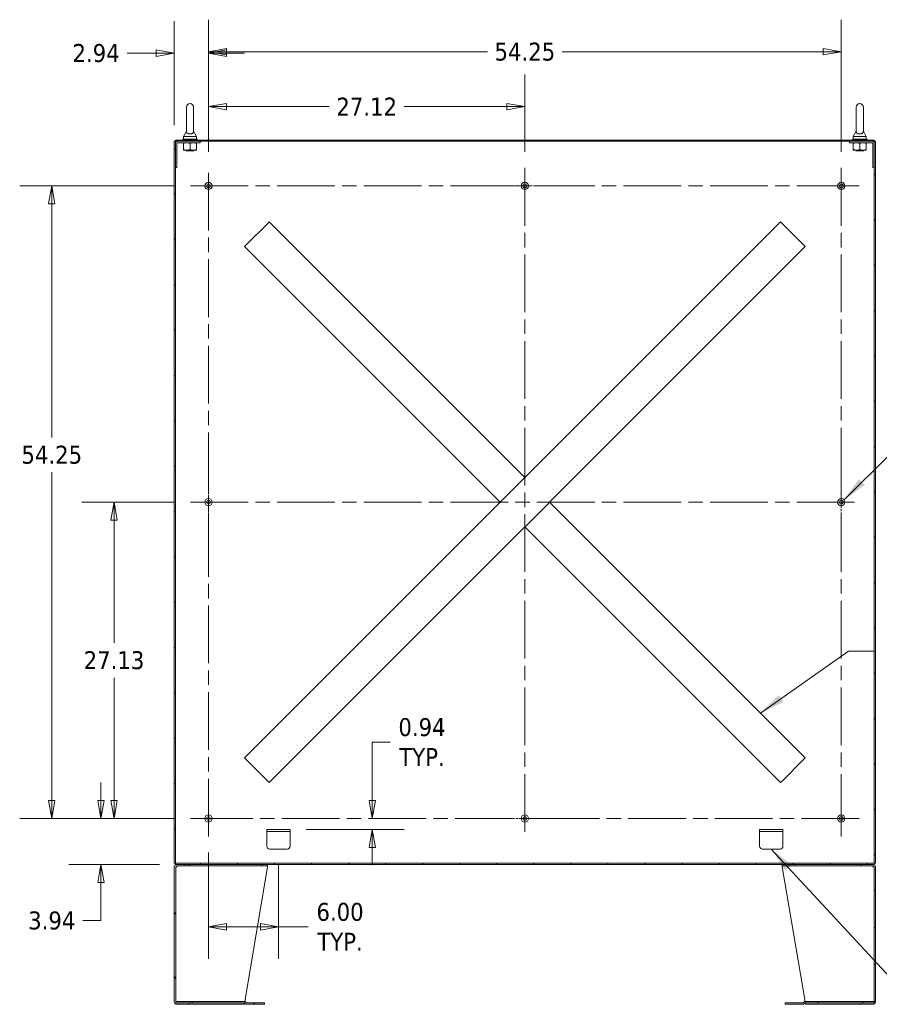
# Model space of a CAD drawing. Header units: inches. Extents: x 11 to 361, y 7 to 222.
# Tile 153 of 174: x 228 to 302, y 102 to 186. Entities that reach past the tile are written whole.
import ezdxf

# ---------------------------------------------------------------- set-up
doc = ezdxf.new("R2010")
doc.units = ezdxf.units.IN
doc.header["$LTSCALE"] = 22
doc.header["$MEASUREMENT"] = 0
doc.linetypes.add('CHAIN', pattern=[0.7087, 0.4724, -0.0591, 0.1181, -0.0591])
doc.layers.get('0').update_dxf_attribs({"lineweight": 0})
for name, color, linetype, lineweight in [('Center Mark (ANSI)', 7, 'Continuous', 5), ('Centerline (ANSI)', 7, 'Continuous', 5), ('Dimension (ANSI)', 7, 'Continuous', 5), ('Hatch (ANSI)', 7, 'Continuous', 5), ('Symbol (ANSI)', 7, 'Continuous', 5), ('Visible (ANSI)', 7, 'Continuous', 5)]:
    doc.layers.add(name, color=color, linetype=linetype, lineweight=lineweight)
doc.styles.add('ROMANS', font='tahoma.ttf')
doc.dimstyles.new('Default (ANSI)', dxfattribs={"dimscale": 22, "dimtxt": 0.07, "dimasz": 0.07, "dimexe": 0.125, "dimexo": 0.0625, "dimgap": 0.031496, "dimtad": 0, "dimtih": 1, "dimtoh": 1, "dimrnd": 1e-08, "dimzin": 0, "dimdsep": 46, "dimtxsty": 'ROMANS', "dimblk": 'Filled-1', "dimcen": 0.09, "dimdle": 0.393701, "dimclrd": 256, "dimclre": 256, "dimclrt": 256, "dimadec": 0, "dimazin": 0, "dimtfac": 0.928571, "dimtofl": 0, "dimtmove": 0, "dimatfit": 3, "dimfxl": 1, "dimtolj": 1, "dimtzin": 0, "dimlwd": -1, "dimlwe": -1, "dimarcsym": 0})
doc.dimstyles.new('Default (ANSI)$7', dxfattribs={"dimscale": 22, "dimtxt": 0.07, "dimasz": 0.098425, "dimexe": 0.125, "dimexo": 0.0625, "dimgap": 0.031496, "dimtad": 0, "dimtih": 1, "dimtoh": 1, "dimrnd": 1e-08, "dimzin": 0, "dimdsep": 46, "dimtxsty": 'ROMANS', "dimblk": 'Filled-1', "dimcen": 0.09, "dimdle": 0.393701, "dimclrd": 256, "dimclre": 256, "dimclrt": 256, "dimadec": 0, "dimazin": 0, "dimtfac": 0.928571, "dimtofl": 0, "dimtmove": 0, "dimatfit": 3, "dimfxl": 1, "dimtolj": 1, "dimtzin": 0, "dimlwd": -1, "dimlwe": -1, "dimarcsym": 0})

# ---------------------------------------------------------------- blocks, each defined once
blk = doc.blocks.new('Filled-1')
at = {"color": 0}
for p, q in [((0, 0), (-1, 0.179)), ((-1, 0.179), (-1, -0.179)), ((-1, 0), (0, 0)), ((-1, -0.179), (0, 0))]:
    blk.add_line(p, q, dxfattribs=at)
at = {"color": 0, "flags": 128}
blk.add_lwpolyline([(-1, -0.179), (0, 0), (-1, 0.179), (-1, -0.179)], dxfattribs=at)
at = {"color": 0}
blk.add_solid([(-1, -0.179), (0, 0), (-1, 0.179), (-1, -0.179)], dxfattribs=at)
blk = doc.blocks.new('*D27')
at = {"layer": 'Defpoints', "color": 0, "transparency": 16777216}
for p in [(236.241, 145.036), (242.8, 145.036), (242.8, 117.911)]:
    blk.add_point(p, dxfattribs=at)
at = {"layer": 'Dimension (ANSI)', "transparency": 16777216}
for p, q in [((241.425, 145.036), (233.491, 145.036)), ((236.241, 143.496), (236.241, 132.969)), ((236.241, 119.451), (236.241, 129.979)), ((241.425, 117.911), (233.491, 117.911))]:
    blk.add_line(p, q, dxfattribs=at)
at = {"layer": 'Dimension (ANSI)', "transparency": 16777216, "xscale": 1.54000000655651, "yscale": 1.54000000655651, "zscale": 1.54000000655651}
for p, rotation in [((236.241, 145.036), 90), ((236.241, 117.911), 270)]:
    blk.add_blockref('Filled-1', p, dxfattribs=dict(at, rotation=rotation))
at = {"layer": 'Dimension (ANSI)', "transparency": 16777216, "insert": (236.241, 131.474), "char_height": 1.54, "attachment_point": 5, "style": 'ROMANS'}
blk.add_mtext('\\A1;27.13', dxfattribs=at)
blk = doc.blocks.new('*D28')
at = {"layer": 'Defpoints', "color": 0, "transparency": 16777216}
for p in [(230.905, 172.161), (242.8, 172.161), (242.8, 117.911)]:
    blk.add_point(p, dxfattribs=at)
at = {"layer": 'Dimension (ANSI)', "transparency": 16777216}
for p, q in [((241.425, 172.161), (228.155, 172.161)), ((230.905, 170.621), (230.905, 150.592)), ((230.905, 119.451), (230.905, 147.603)), ((241.425, 117.911), (228.155, 117.911))]:
    blk.add_line(p, q, dxfattribs=at)
at = {"layer": 'Dimension (ANSI)', "transparency": 16777216, "xscale": 1.54000000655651, "yscale": 1.54000000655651, "zscale": 1.54000000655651}
for p, rotation in [((230.905, 172.161), 90), ((230.905, 117.911), 270)]:
    blk.add_blockref('Filled-1', p, dxfattribs=dict(at, rotation=rotation))
at = {"layer": 'Dimension (ANSI)', "transparency": 16777216, "insert": (230.905, 149.098), "char_height": 1.54, "attachment_point": 5, "style": 'ROMANS'}
blk.add_mtext('\\A1;54.25', dxfattribs=at)
blk = doc.blocks.new('*D29')
at = {"layer": 'Defpoints', "color": 0, "transparency": 16777216}
for p in [(235.116, 117.911), (242.8, 117.911), (241.507, 113.974)]:
    blk.add_point(p, dxfattribs=at)
at = {"layer": 'Dimension (ANSI)', "transparency": 16777216}
for p, q in [((235.116, 119.451), (235.116, 120.991)), ((241.425, 117.911), (232.366, 117.911)), ((240.132, 113.974), (232.366, 113.974)), ((235.116, 112.434), (235.116, 109.151)), ((235.116, 109.151), (233.576, 109.151))]:
    blk.add_line(p, q, dxfattribs=at)
at = {"layer": 'Dimension (ANSI)', "transparency": 16777216, "xscale": 1.54000000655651, "yscale": 1.54000000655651, "zscale": 1.54000000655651}
for p, rotation in [((235.116, 117.911), 270), ((235.116, 113.974), 90)]:
    blk.add_blockref('Filled-1', p, dxfattribs=dict(at, rotation=rotation))
at = {"layer": 'Dimension (ANSI)', "transparency": 16777216, "insert": (230.905, 109.151), "char_height": 1.54, "attachment_point": 5, "style": 'ROMANS'}
blk.add_mtext('\\A1;3.94', dxfattribs=at)
blk = doc.blocks.new('*D30')
at = {"layer": 'Defpoints', "color": 0, "transparency": 16777216}
for p in [(244.34, 116.371), (250.34, 115.286), (244.34, 108.622)]:
    blk.add_point(p, dxfattribs=at)
at = {"layer": 'Dimension (ANSI)', "transparency": 16777216}
for p, q in [((244.34, 114.996), (244.34, 105.872)), ((250.34, 113.911), (250.34, 105.872)), ((245.88, 108.622), (248.8, 108.622)), ((250.34, 108.622), (252.892, 108.622))]:
    blk.add_line(p, q, dxfattribs=at)
at = {"layer": 'Dimension (ANSI)', "transparency": 16777216, "xscale": 1.54000000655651, "yscale": 1.54000000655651, "zscale": 1.54000000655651, "rotation": 180}
blk.add_blockref('Filled-1', (244.34, 108.622), dxfattribs=at)
at = {"layer": 'Dimension (ANSI)', "transparency": 16777216, "xscale": 1.54000000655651, "yscale": 1.54000000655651, "zscale": 1.54000000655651}
blk.add_blockref('Filled-1', (250.34, 108.622), dxfattribs=at)
at = {"layer": 'Dimension (ANSI)', "transparency": 16777216, "insert": (255.619, 108.622), "char_height": 1.54, "attachment_point": 5, "style": 'ROMANS'}
blk.add_mtext('\\A1;\\fTahoma|b0|i0;\\H1.5400;6.00\\P\\fTahoma|b0|i0;\\H1.5400;TYP.', dxfattribs=at)
blk = doc.blocks.new('*D31')
at = {"layer": 'Defpoints', "color": 0, "transparency": 16777216}
for p in [(262.646, 117.911), (251.34, 116.974), (258.379, 116.974)]:
    blk.add_point(p, dxfattribs=at)
at = {"layer": 'Dimension (ANSI)', "transparency": 16777216}
for p, q in [((258.379, 119.451), (258.379, 124.465)), ((258.379, 124.465), (259.919, 124.465)), ((252.715, 116.974), (261.129, 116.974)), ((258.379, 115.434), (258.379, 113.894))]:
    blk.add_line(p, q, dxfattribs=at)
at = {"layer": 'Dimension (ANSI)', "transparency": 16777216, "xscale": 1.54000000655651, "yscale": 1.54000000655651, "zscale": 1.54000000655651}
for p, rotation in [((258.379, 117.911), 270), ((258.379, 116.974), 90)]:
    blk.add_blockref('Filled-1', p, dxfattribs=dict(at, rotation=rotation))
at = {"layer": 'Dimension (ANSI)', "transparency": 16777216, "insert": (262.646, 124.465), "char_height": 1.54, "attachment_point": 5, "style": 'ROMANS'}
blk.add_mtext('\\A1;\\fTahoma|b0|i0;\\H1.5400;0.94\\P\\fTahoma|b0|i0;\\H1.5400;TYP.', dxfattribs=at)
blk = doc.blocks.new('*D32')
at = {"layer": 'Defpoints', "color": 0, "transparency": 16777216}
for p in [(271.465, 178.965), (244.34, 173.701), (271.465, 173.701)]:
    blk.add_point(p, dxfattribs=at)
at = {"layer": 'Dimension (ANSI)', "transparency": 16777216}
for p, q in [((244.34, 175.076), (244.34, 181.715)), ((271.465, 175.076), (271.465, 181.715)), ((245.88, 178.965), (254.679, 178.965)), ((269.925, 178.965), (261.126, 178.965))]:
    blk.add_line(p, q, dxfattribs=at)
at = {"layer": 'Dimension (ANSI)', "transparency": 16777216, "xscale": 1.54000000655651, "yscale": 1.54000000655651, "zscale": 1.54000000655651, "rotation": 180}
blk.add_blockref('Filled-1', (244.34, 178.965), dxfattribs=at)
at = {"layer": 'Dimension (ANSI)', "transparency": 16777216, "xscale": 1.54000000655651, "yscale": 1.54000000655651, "zscale": 1.54000000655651}
blk.add_blockref('Filled-1', (271.465, 178.965), dxfattribs=at)
at = {"layer": 'Dimension (ANSI)', "transparency": 16777216, "insert": (257.903, 178.965), "char_height": 1.54, "attachment_point": 5, "style": 'ROMANS'}
blk.add_mtext('\\A1;27.12', dxfattribs=at)
blk = doc.blocks.new('*D33')
at = {"layer": 'Defpoints', "color": 0, "transparency": 16777216}
for p in [(298.59, 183.671), (244.34, 173.701), (298.59, 173.701)]:
    blk.add_point(p, dxfattribs=at)
at = {"layer": 'Dimension (ANSI)', "transparency": 16777216}
for p, q in [((244.34, 175.076), (244.34, 186.421)), ((298.59, 175.076), (298.59, 186.421)), ((245.88, 183.671), (268.258, 183.671)), ((297.05, 183.671), (274.672, 183.671))]:
    blk.add_line(p, q, dxfattribs=at)
at = {"layer": 'Dimension (ANSI)', "transparency": 16777216, "xscale": 1.54000000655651, "yscale": 1.54000000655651, "zscale": 1.54000000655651, "rotation": 180}
blk.add_blockref('Filled-1', (244.34, 183.671), dxfattribs=at)
at = {"layer": 'Dimension (ANSI)', "transparency": 16777216, "xscale": 1.54000000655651, "yscale": 1.54000000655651, "zscale": 1.54000000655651}
blk.add_blockref('Filled-1', (298.59, 183.671), dxfattribs=at)
at = {"layer": 'Dimension (ANSI)', "transparency": 16777216, "insert": (271.465, 183.671), "char_height": 1.54, "attachment_point": 5, "style": 'ROMANS'}
blk.add_mtext('\\A1;54.25', dxfattribs=at)
blk = doc.blocks.new('*D34')
at = {"layer": 'Defpoints', "color": 0, "transparency": 16777216}
for p in [(244.34, 183.546), (241.403, 175.995), (244.34, 173.701)]:
    blk.add_point(p, dxfattribs=at)
at = {"layer": 'Dimension (ANSI)', "transparency": 16777216}
for p, q in [((241.403, 177.37), (241.403, 186.296)), ((244.34, 175.076), (244.34, 186.296)), ((239.863, 183.546), (237.368, 183.546)), ((245.88, 183.546), (247.42, 183.546))]:
    blk.add_line(p, q, dxfattribs=at)
at = {"layer": 'Dimension (ANSI)', "transparency": 16777216, "xscale": 1.54000000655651, "yscale": 1.54000000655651, "zscale": 1.54000000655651}
blk.add_blockref('Filled-1', (241.403, 183.546), dxfattribs=at)
at = {"layer": 'Dimension (ANSI)', "transparency": 16777216, "xscale": 1.54000000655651, "yscale": 1.54000000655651, "zscale": 1.54000000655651, "rotation": 180}
blk.add_blockref('Filled-1', (244.34, 183.546), dxfattribs=at)
at = {"layer": 'Dimension (ANSI)', "transparency": 16777216, "insert": (234.703, 183.546), "char_height": 1.54, "attachment_point": 5, "style": 'ROMANS'}
blk.add_mtext('\\A1;2.94', dxfattribs=at)

msp = doc.modelspace()

# ---------------------------------------------------------------- hatches: boundary and pattern name
at = {"layer": 'Hatch (ANSI)'}
h = msp.add_hatch(dxfattribs=at)
h.set_pattern_fill('ANSI31', color=256, scale=22, style=0)
h.paths.add_polyline_path([(301.42359, 175.99485), (301.42359, 175.8386), (301.42359, 173.74485), (301.42359, 114.07785), (301.52759, 114.07785), (301.52759, 175.99485)])
h.paths.add_polyline_path([(241.50659, 114.07785), (241.50659, 173.74485), (241.50659, 175.8386), (241.50659, 175.99485), (241.40259, 175.99485), (241.40259, 114.07785)])
h = msp.add_hatch(dxfattribs=at)
h.set_pattern_fill('ANSI31', color=256, scale=22, angle=90, style=0)
h.paths.add_polyline_path([(241.50659, 176.09885), (241.50659, 175.99485), (241.66284, 175.99485), (243.63159, 175.99485), (299.29859, 175.99485), (301.26734, 175.99485), (301.42359, 175.99485), (301.42359, 176.09885)])
h = msp.add_hatch(dxfattribs=at)
h.set_pattern_fill('ANSI31', color=256, scale=22, angle=15, style=0)
h.paths.add_polyline_path([(301.42359, 113.97385), (301.42359, 114.07785), (241.50659, 114.07785), (241.50659, 113.97385), (241.62134, 113.97385), (242.65259, 113.97385), (300.27759, 113.97385), (301.30884, 113.97385)])
h = msp.add_hatch(dxfattribs=at)
h.set_pattern_fill('ANSI31', color=256, scale=22, angle=75, style=0)
edge = h.paths.add_edge_path()
edge.add_line((241.62134, 113.84885), (242.65259, 113.84885))
edge.add_line((242.65259, 113.84885), (242.65259, 113.97385))
edge.add_line((242.65259, 113.97385), (241.62134, 113.97385))
edge.add_ellipse((241.62134, 113.7551), major_axis=(0, 0.21875), ratio=1, start_angle=0, end_angle=90)
edge.add_line((241.40259, 113.7551), (241.40259, 102.1926))
edge.add_ellipse((241.62134, 102.1926), major_axis=(-0.21875, 0), ratio=1, start_angle=0, end_angle=90)
edge.add_line((241.62134, 101.97385), (242.65259, 101.97385))
edge.add_line((242.65259, 101.97385), (242.65259, 102.09885))
edge.add_line((242.65259, 102.09885), (241.62134, 102.09885))
edge.add_ellipse((241.62134, 102.1926), major_axis=(0, -0.09375), ratio=1, start_angle=270, end_angle=360, ccw=False)
edge.add_line((241.52759, 102.1926), (241.52759, 102.22385))
edge.add_line((241.52759, 102.22385), (241.52759, 113.7551))
edge.add_ellipse((241.62134, 113.7551), major_axis=(-0.09375, 0), ratio=1, start_angle=270, end_angle=360, ccw=False)
h = msp.add_hatch(dxfattribs=at)
h.set_pattern_fill('ANSI31', color=256, scale=22, angle=105.0002, style=0)
edge = h.paths.add_edge_path()
edge.add_line((300.27759, 113.84885), (301.30884, 113.84885))
edge.add_ellipse((301.30884, 113.7551), major_axis=(0, 0.09375), ratio=1, start_angle=270, end_angle=360, ccw=False)
edge.add_line((301.40259, 113.7551), (301.40259, 102.22385))
edge.add_line((301.40259, 102.22385), (301.40259, 102.1926))
edge.add_ellipse((301.30884, 102.1926), major_axis=(0.09375, 0), ratio=1, start_angle=270, end_angle=360, ccw=False)
edge.add_line((301.30884, 102.09885), (300.27759, 102.09885))
edge.add_line((300.27759, 102.09885), (300.27759, 101.97385))
edge.add_line((300.27759, 101.97385), (301.30884, 101.97385))
edge.add_ellipse((301.30884, 102.1926), major_axis=(0, -0.21875), ratio=1, start_angle=0, end_angle=90)
edge.add_line((301.52759, 102.1926), (301.52759, 113.7551))
edge.add_ellipse((301.30884, 113.7551), major_axis=(0.21875, 0), ratio=1, start_angle=0, end_angle=90)
edge.add_line((301.30884, 113.97385), (300.27759, 113.97385))
edge.add_line((300.27759, 113.97385), (300.27759, 113.84885))
h = msp.add_hatch(dxfattribs=at)
h.set_pattern_fill('ANSI31', color=256, scale=22, angle=-15, style=0)
edge = h.paths.add_edge_path()
edge.add_line((241.5275, 102.22385), (241.5275, 102.09885))
edge.add_line((241.5275, 102.09885), (241.62134, 102.09885))
edge.add_line((241.62134, 102.09885), (242.65259, 102.09885))
edge.add_line((242.65259, 102.09885), (247.39839, 102.09885))
edge.add_ellipse((247.39839, 102.0051), major_axis=(0, 0.09375), ratio=1, start_angle=315, end_angle=360, ccw=False)
edge.add_line((247.46468, 102.07139), (247.49802, 102.03805))
edge.add_ellipse((247.6527, 102.19273), major_axis=(-0.15468, -0.15468), ratio=1, start_angle=0, end_angle=45)
edge.add_line((247.6527, 101.97398), (249.15259, 101.97398))
edge.add_line((249.15259, 101.97398), (249.15259, 102.09898))
edge.add_line((249.15259, 102.09898), (247.6527, 102.09898))
edge.add_ellipse((247.6527, 102.19273), major_axis=(0, -0.09375), ratio=1, start_angle=315, end_angle=360, ccw=False)
edge.add_line((247.58641, 102.12644), (247.55307, 102.15978))
edge.add_ellipse((247.39839, 102.0051), major_axis=(0.15468, 0.15468), ratio=1, start_angle=0, end_angle=45)
edge.add_line((247.39839, 102.22385), (241.52759, 102.22385))
edge.add_line((241.52759, 102.22385), (241.5275, 102.22385))
h = msp.add_hatch(dxfattribs=at)
h.set_pattern_fill('ANSI31', color=256, scale=22, style=0)
edge = h.paths.add_edge_path()
edge.add_line((301.40269, 102.09885), (301.40269, 102.22385))
edge.add_line((301.40269, 102.22385), (301.40259, 102.22385))
edge.add_line((301.40259, 102.22385), (295.5318, 102.22385))
edge.add_ellipse((295.5318, 102.0051), major_axis=(0, 0.21875), ratio=1, start_angle=0, end_angle=45)
edge.add_line((295.37712, 102.15978), (295.34378, 102.12644))
edge.add_ellipse((295.27748, 102.19273), major_axis=(0.06629, -0.06629), ratio=1, start_angle=315, end_angle=360, ccw=False)
edge.add_line((295.27748, 102.09898), (293.77759, 102.09898))
edge.add_line((293.77759, 102.09898), (293.77759, 101.97398))
edge.add_line((293.77759, 101.97398), (295.27748, 101.97398))
edge.add_ellipse((295.27748, 102.19273), major_axis=(0, -0.21875), ratio=1, start_angle=0, end_angle=45)
edge.add_line((295.43216, 102.03805), (295.46551, 102.07139))
edge.add_ellipse((295.5318, 102.0051), major_axis=(-0.06629, 0.06629), ratio=1, start_angle=315, end_angle=360, ccw=False)
edge.add_line((295.5318, 102.09885), (300.27759, 102.09885))
edge.add_line((300.27759, 102.09885), (301.30884, 102.09885))
edge.add_line((301.30884, 102.09885), (301.40269, 102.09885))

# ---------------------------------------------------------------- linework, layer by layer
at = {"layer": 'Center Mark (ANSI)', "linetype": 'CHAIN', "ltscale": 0.077674}
for p, q in [((242.80009, 172.16135), (245.88009, 172.16135)), ((273.00509, 172.16135), (269.92509, 172.16135)), ((300.13009, 172.16135), (297.05009, 172.16135)), ((244.34009, 146.57635), (244.34009, 143.49635)), ((298.59009, 146.57635), (298.59009, 143.49635)), ((298.59009, 116.37135), (298.59009, 119.45135)), ((242.80009, 117.91135), (245.88009, 117.91135)), ((273.00509, 117.91135), (269.92509, 117.91135))]:
    msp.add_line(p, q, dxfattribs=at)
at = {"layer": 'Centerline (ANSI)', "linetype": 'CHAIN', "ltscale": 0.476224}
for p, q in [((244.34009, 116.37135), (244.34009, 173.70135)), ((271.46509, 173.70135), (271.46509, 116.37135)), ((298.59009, 173.70135), (298.59009, 116.37135)), ((242.80009, 172.16135), (300.13009, 172.16135)), ((242.80009, 145.03635), (300.13009, 145.03635)), ((300.13009, 117.91135), (242.80009, 117.91135))]:
    msp.add_line(p, q, dxfattribs=at)
at = {"layer": 'Visible (ANSI)'}
for p, q in [((242.44659, 178.91135), (242.44659, 176.85135)), ((243.06659, 176.85135), (243.06659, 178.91135)), ((299.86359, 178.91135), (299.86359, 176.85135)), ((300.48359, 176.85135), (300.48359, 178.91135)), ((242.44659, 176.85135), (242.19659, 176.41135)), ((243.06659, 176.85135), (243.31659, 176.41135)), ((299.86359, 176.85135), (299.61359, 176.41135)), ((300.48359, 176.85135), (300.73359, 176.41135)), ((241.50659, 175.99485), (241.40259, 175.99485)), ((241.40259, 175.99485), (241.40259, 114.07785)), ((241.50659, 176.09885), (241.50659, 175.99485)), ((301.42359, 176.09885), (241.50659, 176.09885)), ((241.50659, 114.07785), (241.50659, 175.99485)), ((241.50659, 175.99485), (301.42359, 175.99485)), ((241.50659, 175.8386), (241.50659, 173.74485)), ((241.63159, 173.74485), (241.63159, 175.8386)), ((243.63159, 175.99485), (241.66284, 175.99485)), ((241.66284, 175.86985), (243.63159, 175.86985)), ((242.13159, 176.16135), (243.38159, 176.16135)), ((242.13159, 176.09885), (242.13159, 176.16135)), ((242.19409, 175.27909), (242.19409, 175.81961)), ((242.19659, 176.41135), (243.31659, 176.41135)), ((242.19659, 176.41135), (242.19659, 176.16135)), ((242.75659, 175.27909), (242.75659, 175.81961)), ((243.31659, 176.41135), (243.31659, 176.16135)), ((243.31909, 175.27909), (243.31909, 175.81961)), ((243.38159, 176.09885), (243.38159, 176.16135)), ((243.63159, 175.86985), (243.63159, 175.99485)), ((301.26734, 175.99485), (299.29859, 175.99485)), ((299.29859, 175.99485), (299.29859, 175.86985)), ((299.29859, 175.86985), (301.26734, 175.86985)), ((299.54859, 176.16135), (300.79859, 176.16135)), ((299.54859, 176.09885), (299.54859, 176.16135)), ((299.61109, 175.27909), (299.61109, 175.81961)), ((299.61359, 176.41135), (300.73359, 176.41135)), ((299.61359, 176.41135), (299.61359, 176.16135)), ((300.17359, 175.27909), (300.17359, 175.81961)), ((300.73359, 176.41135), (300.73359, 176.16135)), ((300.73609, 175.27909), (300.73609, 175.81961)), ((300.79859, 176.09885), (300.79859, 176.16135)), ((301.29859, 175.8386), (301.29859, 173.74485)), ((301.42359, 175.99485), (301.42359, 176.09885)), ((301.42359, 175.99485), (301.42359, 114.07785)), ((301.52759, 175.99485), (301.42359, 175.99485)), ((301.42359, 173.74485), (301.42359, 175.8386)), ((301.52759, 114.07785), (301.52759, 175.99485)), ((242.19409, 175.22885), (242.47534, 175.22885)), ((242.44162, 175.20385), (242.3936, 175.22885)), ((242.44162, 175.17885), (242.40801, 175.16135)), ((243.10518, 175.16135), (242.40801, 175.16135)), ((242.47534, 175.22885), (243.03784, 175.22885)), ((243.03784, 175.22885), (243.31909, 175.22885)), ((243.07156, 175.20385), (243.11959, 175.22885)), ((243.07156, 175.17885), (243.10518, 175.16135)), ((299.61109, 175.22885), (299.89234, 175.22885)), ((299.85862, 175.20385), (299.8106, 175.22885)), ((299.85862, 175.17885), (299.82501, 175.16135)), ((300.52218, 175.16135), (299.82501, 175.16135)), ((299.89234, 175.22885), (300.45484, 175.22885)), ((300.45484, 175.22885), (300.73609, 175.22885)), ((300.48856, 175.20385), (300.53659, 175.22885)), ((300.48856, 175.17885), (300.52218, 175.16135)), ((241.50659, 173.74485), (241.63159, 173.74485)), ((301.29859, 173.74485), (301.42359, 173.74485)), ((247.57814, 167.11134), (249.3901, 168.9233)), ((249.54478, 169.07798), (249.3901, 168.9233)), ((249.54478, 169.07798), (271.46509, 147.15767)), ((271.46509, 147.15767), (293.3854, 169.07798)), ((293.54008, 168.9233), (293.3854, 169.07798)), ((293.54008, 168.9233), (295.35204, 167.11134)), ((247.57814, 167.11134), (247.42346, 166.95666)), ((269.34377, 145.03635), (247.42346, 166.95666)), ((295.50672, 166.95666), (273.58641, 145.03635)), ((295.50672, 166.95666), (295.35204, 167.11134)), ((271.31041, 147.00299), (269.49845, 145.19103)), ((271.31041, 147.00299), (271.46509, 147.15767)), ((247.42346, 123.11604), (269.34377, 145.03635)), ((269.34377, 145.03635), (269.49845, 145.19103)), ((271.61977, 143.06971), (273.43173, 144.88167)), ((273.58641, 145.03635), (273.43173, 144.88167)), ((273.58641, 145.03635), (295.50672, 123.11604)), ((271.46509, 142.91503), (249.54478, 120.99472)), ((271.61977, 143.06971), (271.46509, 142.91503)), ((293.3854, 120.99472), (271.46509, 142.91503)), ((247.42346, 123.11604), (247.57814, 122.96136)), ((249.3901, 121.1494), (247.57814, 122.96136)), ((295.35204, 122.96136), (293.54008, 121.1494)), ((295.35204, 122.96136), (295.50672, 123.11604)), ((249.3901, 121.1494), (249.54478, 120.99472)), ((293.3854, 120.99472), (293.54008, 121.1494)), ((249.34009, 116.97385), (249.34009, 116.78635)), ((249.34009, 116.97385), (249.59009, 116.97385)), ((249.59009, 116.78635), (249.34009, 116.78635)), ((249.34009, 116.72385), (249.34009, 116.78635)), ((249.34009, 115.53635), (249.34009, 116.72385)), ((251.09009, 116.97385), (249.59009, 116.97385)), ((251.09009, 116.78635), (249.59009, 116.78635)), ((251.09009, 116.97385), (251.34009, 116.97385)), ((251.34009, 116.78635), (251.09009, 116.78635)), ((251.34009, 116.78635), (251.34009, 116.97385)), ((251.34009, 116.72385), (251.34009, 116.78635)), ((251.34009, 116.72385), (251.34009, 115.53635)), ((291.59009, 116.97385), (291.59009, 116.78635)), ((291.59009, 116.97385), (291.84009, 116.97385)), ((291.84009, 116.78635), (291.59009, 116.78635)), ((291.59009, 116.72385), (291.59009, 116.78635)), ((291.59009, 115.53635), (291.59009, 116.72385)), ((293.34009, 116.97385), (291.84009, 116.97385)), ((293.34009, 116.78635), (291.84009, 116.78635)), ((293.34009, 116.97385), (293.59009, 116.97385)), ((293.59009, 116.78635), (293.34009, 116.78635)), ((293.59009, 116.78635), (293.59009, 116.97385)), ((293.59009, 116.72385), (293.59009, 116.78635)), ((293.59009, 116.72385), (293.59009, 115.53635)), ((251.09009, 115.28635), (249.59009, 115.28635)), ((293.34009, 115.28635), (291.84009, 115.28635)), ((241.40259, 114.07785), (241.50659, 114.07785)), ((301.42359, 114.07785), (241.50659, 114.07785)), ((241.50659, 114.07785), (241.50659, 113.97385)), ((301.42359, 114.07785), (301.52759, 114.07785)), ((301.42359, 113.97385), (301.42359, 114.07785)), ((241.40259, 113.7551), (241.40259, 102.1926)), ((241.50659, 113.97385), (301.42359, 113.97385)), ((241.52759, 102.1926), (241.52759, 113.7551)), ((241.62134, 113.7551), (241.52759, 113.7551)), ((242.65259, 113.97385), (241.62134, 113.97385)), ((241.62134, 113.84885), (242.65259, 113.84885)), ((242.65259, 113.84885), (242.65259, 113.97385)), ((242.65259, 113.84885), (242.67469, 113.84885)), ((242.67469, 113.84885), (242.67469, 113.97385)), ((248.90259, 113.84885), (242.67469, 113.84885)), ((247.44421, 102.219), (249.40259, 113.7551)), ((248.90259, 113.97385), (248.90259, 113.84885)), ((248.90259, 113.84885), (249.40259, 113.84885)), ((249.40259, 113.84885), (249.40259, 113.97385)), ((249.40259, 113.84885), (249.40259, 113.7551)), ((293.52759, 113.97385), (293.52759, 113.84885)), ((293.52759, 113.84885), (294.02759, 113.84885)), ((293.52759, 113.84885), (293.52759, 113.7551)), ((293.52759, 113.7551), (295.48598, 102.219)), ((294.02759, 113.84885), (294.02759, 113.97385)), ((300.2555, 113.84885), (294.02759, 113.84885)), ((300.2555, 113.84885), (300.2555, 113.97385)), ((300.27759, 113.84885), (300.2555, 113.84885)), ((301.30884, 113.97385), (300.27759, 113.97385)), ((300.27759, 113.97385), (300.27759, 113.84885)), ((300.27759, 113.84885), (301.30884, 113.84885)), ((301.40259, 113.7551), (301.30884, 113.7551)), ((301.40259, 113.7551), (301.40259, 102.1926)), ((301.52759, 102.1926), (301.52759, 113.7551)), ((241.5275, 102.22385), (241.5275, 102.09885)), ((247.39839, 102.22385), (241.5275, 102.22385)), ((301.40269, 102.22385), (295.5318, 102.22385)), ((301.40269, 102.09885), (301.40269, 102.22385)), ((241.5275, 102.09885), (247.39839, 102.09885)), ((242.65259, 102.09885), (241.62134, 102.09885)), ((241.62134, 101.97385), (242.65259, 101.97385)), ((242.65259, 101.97385), (242.65259, 102.09885)), ((242.65259, 101.97385), (242.67469, 101.97385)), ((242.67469, 102.09885), (242.67469, 101.97385)), ((242.67469, 101.97385), (247.40259, 101.97385)), ((247.40259, 102.09876), (247.40259, 101.97385)), ((247.46468, 102.07139), (247.49802, 102.03805)), ((247.58641, 102.12644), (247.55307, 102.15978)), ((249.15259, 102.09898), (247.6527, 102.09898)), ((247.6527, 101.97398), (249.15259, 101.97398)), ((249.15259, 101.97398), (249.15259, 102.09898)), ((295.27748, 102.09898), (293.77759, 102.09898)), ((293.77759, 102.09898), (293.77759, 101.97398)), ((293.77759, 101.97398), (295.27748, 101.97398)), ((295.37712, 102.15978), (295.34378, 102.12644)), ((295.43216, 102.03805), (295.46551, 102.07139)), ((295.52759, 102.09876), (295.52759, 101.97385)), ((295.52759, 101.97385), (300.2555, 101.97385)), ((295.5318, 102.09885), (301.40269, 102.09885)), ((300.2555, 102.09885), (300.2555, 101.97385)), ((300.2555, 101.97385), (300.27759, 101.97385)), ((301.30884, 102.09885), (300.27759, 102.09885)), ((300.27759, 102.09885), (300.27759, 101.97385)), ((300.27759, 101.97385), (301.30884, 101.97385))]:
    msp.add_line(p, q, dxfattribs=at)
for centre, radius in [((244.34009, 172.16135), 0.3125), ((244.34009, 172.16135), 0.165), ((271.46509, 172.16135), 0.3125), ((271.46509, 172.16135), 0.165), ((298.59009, 172.16135), 0.3125), ((298.59009, 172.16135), 0.165), ((244.34009, 145.03635), 0.3125), ((298.59009, 145.03635), 0.3125), ((244.34009, 145.03635), 0.165), ((298.59009, 145.03635), 0.165), ((244.34009, 117.91135), 0.3125), ((244.34009, 117.91135), 0.165), ((271.46509, 117.91135), 0.3125), ((271.46509, 117.91135), 0.165), ((298.59009, 117.91135), 0.3125), ((298.59009, 117.91135), 0.165)]:
    msp.add_circle(centre, radius, dxfattribs=at)
for centre, radius, start, end in [((242.75659, 178.91135), 0.31, 0, 180), ((300.17359, 178.91135), 0.31, 0, 180), ((241.66284, 175.8386), 0.15625, 90, 180), ((241.66284, 175.8386), 0.03125, 90, 180), ((301.26734, 175.8386), 0.15625, 0, 90), ((301.26734, 175.8386), 0.03125, 0, 90), ((242.43512, 175.19135), 0.01409, 297.5, 62.5), ((243.07807, 175.19135), 0.01409, 117.5, 242.5), ((299.85212, 175.19135), 0.01409, 297.5, 62.5), ((300.49507, 175.19135), 0.01409, 117.5, 242.5), ((249.59009, 115.53635), 0.25, 180, 270), ((251.09009, 115.53635), 0.25, 270, 0), ((291.84009, 115.53635), 0.25, 180, 270), ((293.34009, 115.53635), 0.25, 270, 0), ((241.62134, 113.7551), 0.21875, 90, 180), ((241.62134, 113.7551), 0.09375, 90, 180), ((301.30884, 113.7551), 0.21875, 0, 90), ((301.30884, 113.7551), 0.09375, 0, 90), ((241.62134, 102.1926), 0.21875, 180, 270), ((241.62134, 102.1926), 0.09375, 180, 270), ((247.39839, 102.0051), 0.21875, 45, 90), ((295.5318, 102.0051), 0.21875, 90, 135), ((301.30884, 102.1926), 0.09375, 270, 0), ((301.30884, 102.1926), 0.21875, 270, 0), ((247.39839, 102.0051), 0.09375, 45, 90), ((247.6527, 102.19273), 0.21875, 225, 270), ((247.6527, 102.19273), 0.09375, 225, 270), ((295.27748, 102.19273), 0.09375, 270, 315), ((295.27748, 102.19273), 0.21875, 270, 315), ((295.5318, 102.0051), 0.09375, 90, 135)]:
    msp.add_arc(centre, radius, start, end, dxfattribs=at)
for points, knots in [([(243.06659, 176.85135), (243.06659, 176.85135), (243.06675, 176.84761), (243.06552, 176.82625), (243.06327, 176.80572), (243.04501, 176.75391), (243.02649, 176.72376), (242.97527, 176.67771), (242.94757, 176.66014), (242.886, 176.63482), (242.85447, 176.62621), (242.78909, 176.61681), (242.7567, 176.61565), (242.69344, 176.62012), (242.66367, 176.62546), (242.60613, 176.64218), (242.57958, 176.65383), (242.52929, 176.68396), (242.50765, 176.70312), (242.4682, 176.752), (242.45736, 176.78068), (242.44733, 176.8232), (242.4467, 176.84151), (242.44659, 176.85037), (242.44659, 176.85135), (242.44659, 176.85135)], [0, 0, 0, 0, 0.062924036, 0.062924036, 0.149070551, 0.149070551, 0.256105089, 0.256105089, 0.336115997, 0.336115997, 0.403282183, 0.403282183, 0.465369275, 0.465369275, 0.525647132, 0.525647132, 0.591433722, 0.591433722, 0.670793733, 0.670793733, 0.782590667, 0.782590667, 0.884723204, 0.884723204, 0.914238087, 0.914238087, 0.914238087, 0.914238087]), ([(300.48359, 176.85135), (300.48359, 176.85135), (300.48375, 176.84761), (300.48252, 176.82625), (300.48027, 176.80572), (300.46201, 176.75391), (300.44349, 176.72376), (300.39227, 176.67771), (300.36457, 176.66014), (300.303, 176.63482), (300.27147, 176.62621), (300.20609, 176.61681), (300.1737, 176.61565), (300.11044, 176.62012), (300.08067, 176.62546), (300.02313, 176.64218), (299.99658, 176.65383), (299.94629, 176.68396), (299.92465, 176.70312), (299.8852, 176.752), (299.87436, 176.78068), (299.86433, 176.8232), (299.8637, 176.84151), (299.86359, 176.85037), (299.86359, 176.85135), (299.86359, 176.85135)], [0, 0, 0, 0, 0.062924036, 0.062924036, 0.149070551, 0.149070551, 0.256105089, 0.256105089, 0.336115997, 0.336115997, 0.403282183, 0.403282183, 0.465369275, 0.465369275, 0.525647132, 0.525647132, 0.591433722, 0.591433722, 0.670793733, 0.670793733, 0.782590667, 0.782590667, 0.884723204, 0.884723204, 0.914238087, 0.914238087, 0.914238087, 0.914238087]), ([(241.62134, 113.7551), (241.62663, 113.79033), (241.63192, 113.82466), (241.6372, 113.83978), (241.63928, 113.84573), (241.64136, 113.84885), (241.64344, 113.84885)], [0, 0, 0, 0, 1.12719708, 1.12719708, 1.12719708, 1.57079633, 1.57079633, 1.57079633, 1.57079633]), ([(301.30884, 113.7551), (301.30356, 113.79033), (301.29827, 113.82466), (301.29299, 113.83978), (301.29091, 113.84573), (301.28883, 113.84885), (301.28675, 113.84885)], [0, 0, 0, 0, 1.12719708, 1.12719708, 1.12719708, 1.57079633, 1.57079633, 1.57079633, 1.57079633]), ([(247.40259, 101.97385), (247.40978, 101.97385), (247.41697, 102.00611), (247.42416, 102.0587), (247.42565, 102.06967), (247.42715, 102.08147), (247.42865, 102.09386)], [0, 0, 0, 0, 0.91202272, 0.91202272, 0.91202272, 1.10232773, 1.10232773, 1.10232773, 1.10232773]), ([(295.50153, 102.094), (295.50503, 102.06515), (295.50852, 102.03943), (295.51202, 102.01963), (295.51721, 101.99022), (295.5224, 101.97385), (295.52759, 101.97385)], [0.46846859, 0.46846859, 0.46846859, 0.46846859, 0.91202272, 0.91202272, 0.91202272, 1.57079633, 1.57079633, 1.57079633, 1.57079633])]:
    msp.add_open_spline(points, degree=3, knots=knots, dxfattribs=at)
for points in [[(242.19409, 175.81961), (242.19409, 175.86985), (242.19409, 175.86985)], [(242.47534, 175.86985), (242.34482, 175.86985), (242.19409, 175.81961)], [(242.75659, 175.81961), (242.60587, 175.86985), (242.47534, 175.86985)], [(243.03784, 175.86985), (242.90732, 175.86985), (242.75659, 175.81961)], [(243.31909, 175.81961), (243.16837, 175.86985), (243.03784, 175.86985)], [(243.31909, 175.86985), (243.31909, 175.86985), (243.31909, 175.81961)], [(299.61109, 175.81961), (299.61109, 175.86985), (299.61109, 175.86985)], [(299.89234, 175.86985), (299.76182, 175.86985), (299.61109, 175.81961)], [(300.17359, 175.81961), (300.02287, 175.86985), (299.89234, 175.86985)], [(300.45484, 175.86985), (300.32432, 175.86985), (300.17359, 175.81961)], [(300.73609, 175.81961), (300.58537, 175.86985), (300.45484, 175.86985)], [(300.73609, 175.86985), (300.73609, 175.86985), (300.73609, 175.81961)], [(242.19409, 175.22885), (242.19409, 175.22885), (242.19409, 175.27909)], [(242.19409, 175.27909), (242.34482, 175.22885), (242.47534, 175.22885)], [(242.47534, 175.22885), (242.60587, 175.22885), (242.75659, 175.27909)], [(242.75659, 175.27909), (242.90732, 175.22885), (243.03784, 175.22885)], [(243.03784, 175.22885), (243.16837, 175.22885), (243.31909, 175.27909)], [(243.31909, 175.27909), (243.31909, 175.22885), (243.31909, 175.22885)], [(299.61109, 175.22885), (299.61109, 175.22885), (299.61109, 175.27909)], [(299.61109, 175.27909), (299.76182, 175.22885), (299.89234, 175.22885)], [(299.89234, 175.22885), (300.02287, 175.22885), (300.17359, 175.27909)], [(300.17359, 175.27909), (300.32432, 175.22885), (300.45484, 175.22885)], [(300.45484, 175.22885), (300.58537, 175.22885), (300.73609, 175.27909)], [(300.73609, 175.27909), (300.73609, 175.22885), (300.73609, 175.22885)]]:
    msp.add_rational_spline(points, [1, 1.0379548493, 1], degree=2, dxfattribs=at)
for points in [[(241.62757, 113.84882), (241.6255, 113.81963), (241.62342, 113.7874), (241.62134, 113.7551)], [(301.30884, 113.7551), (301.30677, 113.7874), (301.30469, 113.81952), (301.30261, 113.84868)]]:
    msp.add_open_spline(points, degree=3, dxfattribs=at)

# ---------------------------------------------------------------- dimensions: what is measured, and where the dimension line sits
at = {"layer": 'Dimension (ANSI)'}
for base, p1, p2, angle, override, picture, middle in [((244.34009, 183.54561), (241.40259, 175.99485), (244.34009, 173.70135), 180, {"dimgap": 0.031496, "dimtih": 0, "dimtoh": 0, "dimdec": 2, "dimtol": 0, "dimlim": 0, "dimtp": 0, "dimtm": 0, "dimtdec": 2, "dimatfit": 1}, '*D34', (234.70261, 183.54561)), ((271.4650939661, 178.9650717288), (244.3400939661, 173.7013530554), (271.4650939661, 173.7013530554), 180, {"dimgap": 0.031496, "dimtih": 0, "dimtoh": 0, "dimdec": 2, "dimtol": 0, "dimlim": 0, "dimtp": 0, "dimtm": 0, "dimtdec": 2, "dimatfit": 1}, '*D32', (257.9025939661, 178.9650717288)), ((230.90482, 172.16135), (242.80009, 117.91135), (242.80009, 172.16135), 270, {"dimgap": 0.031496, "dimdec": 2, "dimtol": 0, "dimlim": 0, "dimtp": 0, "dimtm": 0, "dimtdec": 2, "dimatfit": 1}, '*D28', (230.90482, 149.09752)), ((236.2414288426, 145.0363530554), (242.8000939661, 117.9113530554), (242.8000939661, 145.0363530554), 270, {"dimgap": 0.031496, "dimdec": 2, "dimtol": 0, "dimlim": 0, "dimtp": 0, "dimtm": 0, "dimtdec": 2, "dimatfit": 1}, '*D27', (236.2414288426, 131.4738530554)), ((235.11625, 117.91135), (241.50659, 113.97385), (242.80009, 117.91135), 270, {"dimgap": 0.031496, "dimdec": 2, "dimtol": 0, "dimlim": 0, "dimtp": 0, "dimtm": 0, "dimtdec": 2, "dimatfit": 1}, '*D29', (230.90482, 109.15144))]:
    dim = msp.add_linear_dim(base=base, p1=p1, p2=p2, angle=angle, dimstyle='Default (ANSI)', override=override, dxfattribs=at)
    dim.commit()
    dim.dimension.update_dxf_attribs({"geometry": picture, "text_midpoint": middle, "dimtype": 160})
dim = msp.add_linear_dim(base=(298.59009, 183.67061), p1=(244.34009, 173.70135), p2=(298.59009, 173.70135), dimstyle='Default (ANSI)', override={"dimgap": 0.031496, "dimtih": 0, "dimtoh": 0, "dimdec": 2, "dimtol": 0, "dimlim": 0, "dimtp": 0, "dimtm": 0, "dimtdec": 2, "dimatfit": 1}, dxfattribs=at)
dim.commit()
dim.dimension.update_dxf_attribs({"geometry": '*D33', "text_midpoint": (271.46509, 183.67061), "dimtype": 160})
dim = msp.add_linear_dim(base=(258.37904, 116.97385), p1=(262.64633, 117.91135), p2=(251.34009, 116.97385), angle=90, text='\\fTahoma|b0|i0;\\H1.5400;<>\\P\\fTahoma|b0|i0;\\H1.5400;TYP.', dimstyle='Default (ANSI)', override={"dimgap": 0.031496, "dimdec": 2, "dimse1": 1, "dimtol": 0, "dimlim": 0, "dimtp": 0, "dimtm": 0, "dimtdec": 2, "dimatfit": 1}, dxfattribs=at)
dim.commit()
dim.dimension.update_dxf_attribs({"geometry": '*D31', "text_midpoint": (262.64633, 124.46533), "dimtype": 160})
dim = msp.add_linear_dim(base=(244.34009, 108.62234), p1=(250.34009, 115.28635), p2=(244.34009, 116.37135), text='\\fTahoma|b0|i0;\\H1.5400;<>\\P\\fTahoma|b0|i0;\\H1.5400;TYP.', dimstyle='Default (ANSI)', override={"dimgap": 0.031496, "dimtih": 0, "dimtoh": 0, "dimdec": 2, "dimtol": 0, "dimlim": 0, "dimtp": 0, "dimtm": 0, "dimtdec": 2, "dimatfit": 2}, dxfattribs=at)
dim.commit()
dim.dimension.update_dxf_attribs({"geometry": '*D30', "text_midpoint": (255.61895, 108.62234), "dimtype": 160})

# ---------------------------------------------------------------- leaders
at = {"layer": 'Symbol (ANSI)', "annotation_type": 0, "has_hookline": 1, "hookline_direction": 0}
for points, text_width in [([(298.82535, 145.24204), (302.86109, 149.23691), (305.02645, 149.23691)], 13.23324), ([(291.66486, 126.95791), (299.21484, 132.26595), (301.38019, 132.26595)], 17.59468), ([(292.59009, 115.28635), (302.7895, 104.26798), (304.95486, 104.26798)], 18.14387)]:
    msp.add_leader(points, dimstyle='Default (ANSI)$7', override={"dimtad": 0}, dxfattribs=dict(at, text_width=text_width))

doc.saveas('drawing.dxf')
